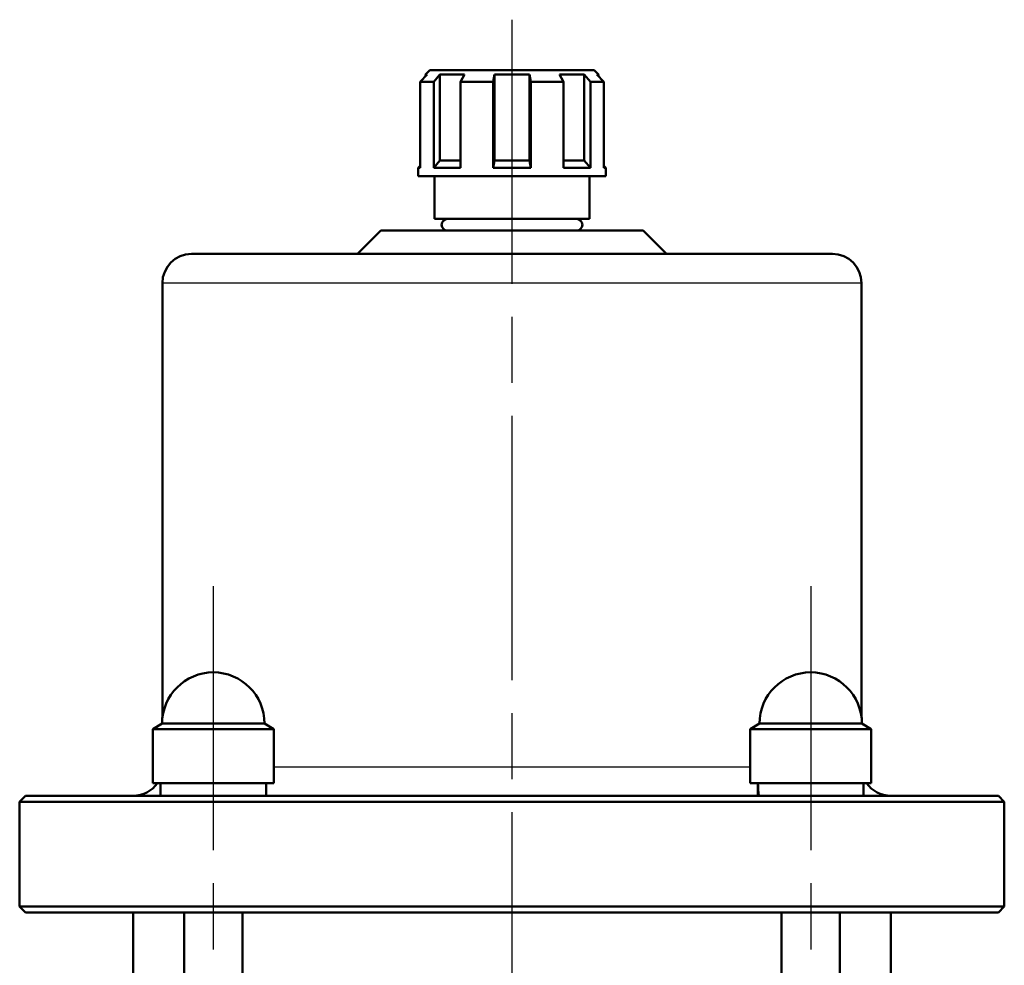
# Model space of a CAD drawing. Header units: millimetres. Extents: x 153 to 1407, y 510 to 1985.
# Tile 15 of 15: x 1160 to 1329, y 1821 to 1983. Entities that reach past the tile are written whole.
import ezdxf

# ---------------------------------------------------------------- set-up
doc = ezdxf.new("R2010")
doc.units = ezdxf.units.MM
doc.header["$LTSCALE"] = 8
doc.linetypes.add('CHAIN', pattern=[0.3543, 0.2362, -0.0295, 0.0591, -0.0295])
for name, color, linetype, lineweight in [('Mittellinie(DIN)', 4, 'CHAIN', 25), ('Mittelpunktmarkierung(DIN)', 4, 'CHAIN', 25), ('Sichtbare Kanten(DIN)', 7, 'Continuous', 50), ('Sichtbare tangentiale Kanten(DIN)', 3, 'Continuous', 25)]:
    doc.layers.add(name, color=color, linetype=linetype, lineweight=lineweight)

msp = doc.modelspace()

# ---------------------------------------------------------------- linework, layer by layer
at = {"layer": 'Mittellinie(DIN)', "linetype": 'CHAIN', "ltscale": 23.990969}
for p, q in [((1193.58, 1886.08), (1193.58, 1618.08)), ((1296.11, 1886.08), (1296.11, 1618.08))]:
    msp.add_line(p, q, dxfattribs=at)
at = {"layer": 'Mittelpunktmarkierung(DIN)', "linetype": 'CHAIN', "ltscale": 23.990969}
msp.add_line((1244.84, 1983.27), (1244.84, 1214.08), dxfattribs=at)
at = {"layer": 'Sichtbare Kanten(DIN)'}
for p, q in [((1230.74, 1974.63), (1229.99, 1973.88)), ((1230.74, 1974.63), (1258.94, 1974.63)), ((1258.94, 1974.63), (1259.69, 1973.88)), ((1230.3, 1973.88), (1229.08, 1972.63)), ((1229.08, 1972.63), (1229.08, 1957.88)), ((1231.4, 1972.63), (1229.08, 1972.63)), ((1230.3, 1973.88), (1229.99, 1973.88)), ((1229.99, 1973.88), (1229.99, 1973.56)), ((1231.4, 1972.63), (1232.44, 1973.88)), ((1231.4, 1957.88), (1231.4, 1972.63)), ((1232.44, 1973.88), (1232.44, 1959.13)), ((1236.68, 1973.88), (1232.44, 1973.88)), ((1236.68, 1973.88), (1235.99, 1972.63)), ((1235.99, 1972.63), (1235.99, 1957.88)), ((1241.59, 1972.63), (1235.99, 1972.63)), ((1241.59, 1972.63), (1241.85, 1973.88)), ((1241.59, 1957.88), (1241.59, 1972.63)), ((1241.85, 1973.88), (1241.85, 1959.13)), ((1247.84, 1973.88), (1241.85, 1973.88)), ((1247.84, 1973.88), (1247.84, 1959.13)), ((1247.84, 1973.88), (1248.09, 1972.63)), ((1248.09, 1972.63), (1248.09, 1957.88)), ((1253.7, 1972.63), (1248.09, 1972.63)), ((1253.7, 1972.63), (1253.01, 1973.88)), ((1257.25, 1973.88), (1253.01, 1973.88)), ((1253.7, 1957.88), (1253.7, 1972.63)), ((1257.25, 1973.88), (1257.25, 1959.13)), ((1257.25, 1973.88), (1258.29, 1972.63)), ((1258.29, 1972.63), (1258.29, 1957.88)), ((1260.61, 1972.63), (1258.29, 1972.63)), ((1260.61, 1972.63), (1259.39, 1973.88)), ((1259.69, 1973.88), (1259.39, 1973.88)), ((1259.69, 1973.88), (1259.69, 1973.56)), ((1260.61, 1957.88), (1260.61, 1972.63)), ((1232.44, 1959.13), (1231.4, 1957.88)), ((1232.44, 1959.13), (1235.99, 1959.13)), ((1241.85, 1959.13), (1241.59, 1957.88)), ((1241.85, 1959.13), (1247.84, 1959.13)), ((1248.09, 1957.88), (1247.84, 1959.13)), ((1253.7, 1959.13), (1257.25, 1959.13)), ((1258.29, 1957.88), (1257.25, 1959.13)), ((1229.08, 1958.21), (1228.74, 1957.88)), ((1229.08, 1957.88), (1228.74, 1957.88)), ((1228.74, 1956.43), (1228.74, 1957.88)), ((1235.99, 1957.88), (1231.4, 1957.88)), ((1248.09, 1957.88), (1241.59, 1957.88)), ((1258.29, 1957.88), (1253.7, 1957.88)), ((1260.61, 1958.21), (1260.94, 1957.88)), ((1260.94, 1957.88), (1260.61, 1957.88)), ((1260.94, 1956.43), (1260.94, 1957.88)), ((1260.94, 1956.43), (1228.74, 1956.43)), ((1231.54, 1949.08), (1231.54, 1956.43)), ((1258.14, 1949.08), (1258.14, 1956.43)), ((1258.14, 1949.08), (1231.54, 1949.08)), ((1222.34, 1947.08), (1218.34, 1943.08)), ((1222.34, 1947.08), (1267.34, 1947.08)), ((1267.34, 1947.08), (1271.34, 1943.08)), ((1189.84, 1943.08), (1299.84, 1943.08)), ((1184.84, 1863.54), (1184.84, 1938.08)), ((1304.84, 1863.54), (1304.84, 1938.08)), ((1184.78, 1862.48), (1183.18, 1861.55)), ((1184.78, 1862.48), (1202.38, 1862.48)), ((1202.38, 1862.48), (1203.98, 1861.55)), ((1287.31, 1862.48), (1285.71, 1861.55)), ((1287.31, 1862.48), (1304.91, 1862.48)), ((1304.91, 1862.48), (1306.51, 1861.55)), ((1203.98, 1861.55), (1183.18, 1861.55)), ((1183.18, 1861.55), (1183.18, 1852.28)), ((1203.98, 1861.55), (1203.98, 1852.28)), ((1306.51, 1861.55), (1285.71, 1861.55)), ((1285.71, 1861.55), (1285.71, 1852.28)), ((1306.51, 1861.55), (1306.51, 1852.28)), ((1203.98, 1852.28), (1183.18, 1852.28)), ((1184.53, 1852.28), (1184.53, 1850.08)), ((1202.63, 1852.28), (1202.63, 1850.08)), ((1306.51, 1852.28), (1285.71, 1852.28)), ((1305.16, 1852.28), (1305.16, 1850.08)), ((1287.06, 1851.51), (1287.06, 1850.08)), ((1161.34, 1850.08), (1160.34, 1849.08)), ((1329.34, 1849.08), (1160.34, 1849.08)), ((1160.34, 1831.08), (1160.34, 1849.08)), ((1161.34, 1850.08), (1328.34, 1850.08)), ((1328.34, 1850.08), (1329.34, 1849.08)), ((1329.34, 1831.08), (1329.34, 1849.08)), ((1160.34, 1831.08), (1329.34, 1831.08)), ((1161.34, 1830.08), (1160.34, 1831.08)), ((1328.34, 1830.08), (1329.34, 1831.08)), ((1328.34, 1830.08), (1161.34, 1830.08)), ((1179.84, 1830.08), (1179.84, 1674.08)), ((1188.58, 1830.08), (1188.58, 1674.08)), ((1198.58, 1830.08), (1198.58, 1674.08)), ((1291.11, 1830.08), (1291.11, 1806.03)), ((1301.11, 1830.08), (1301.11, 1674.08)), ((1309.84, 1830.08), (1309.84, 1674.08))]:
    msp.add_line(p, q, dxfattribs=at)
for centre, radius, start, end in [((1233.77, 1948.08), 1, 90, 270), ((1255.92, 1948.08), 1, 270, 90), ((1189.84, 1938.08), 5, 90, 180), ((1299.84, 1938.08), 5, 0, 90), ((1193.58, 1862.48), 8.8, 0, 180), ((1296.11, 1862.48), 8.8, 0, 180), ((1179.84, 1855.08), 5, 270, 325.9442), ((1309.84, 1855.08), 5, 214.0558, 270)]:
    msp.add_arc(centre, radius, start, end, dxfattribs=at)
for centre, start_param, end_param in [((1296.11, 1851.51), 1.522158, 1.662657), ((1296.11, 1853.04), 1.619434, 1.760909)]:
    msp.add_ellipse(centre, major_axis=(0, 15.68), ratio=0.57735, start_param=start_param, end_param=end_param, dxfattribs=at)
at = {"layer": 'Sichtbare tangentiale Kanten(DIN)'}
for p, q in [((1304.84, 1938.08), (1184.84, 1938.08)), ((1203.98, 1855.08), (1285.71, 1855.08))]:
    msp.add_line(p, q, dxfattribs=at)

doc.saveas('drawing.dxf')
